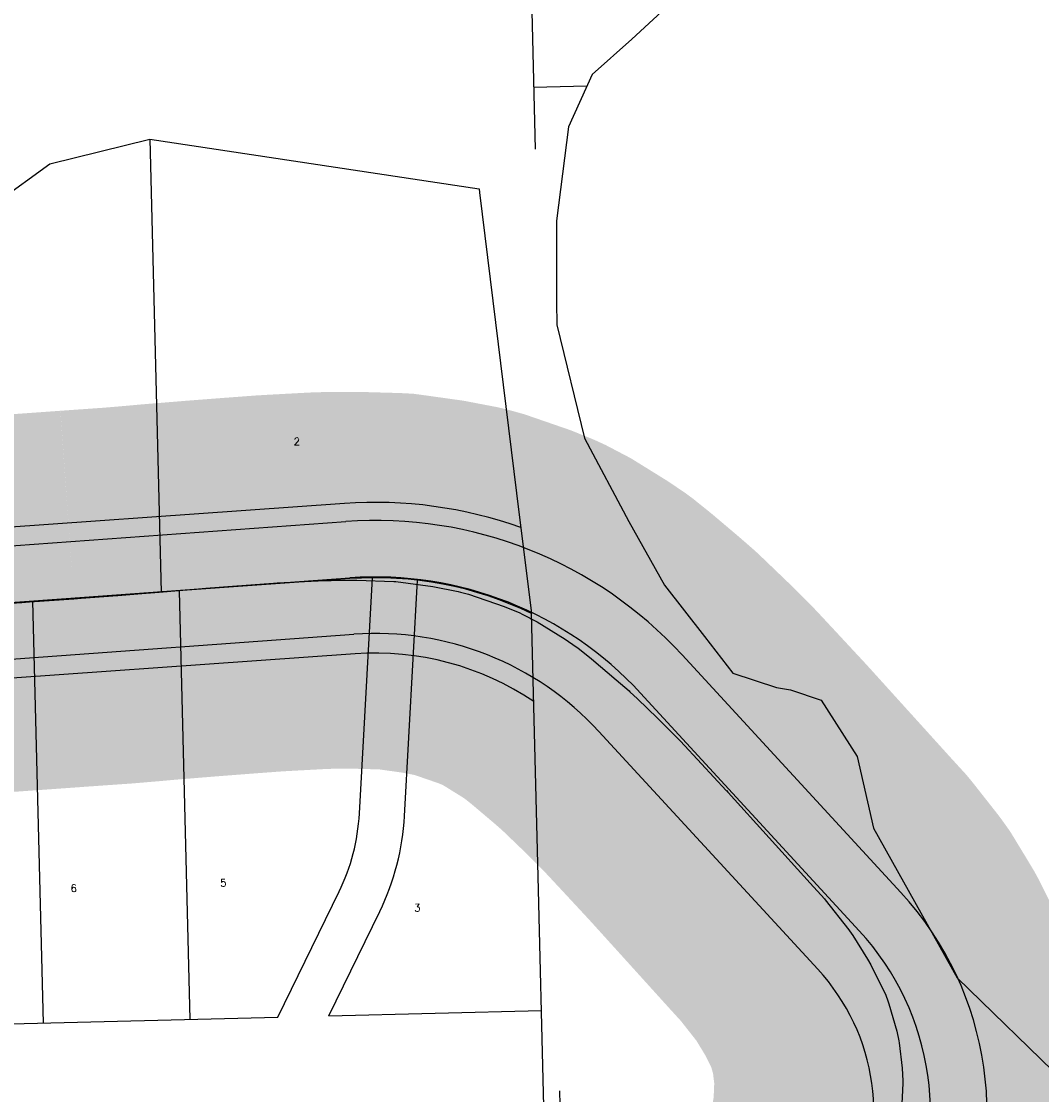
# Model space of a CAD drawing. Header units: feet. Extents: x 18803 to 104580, y -6601 to 116448.
# Tile 73 of 95: x 65699 to 67052, y 88409 to 89833. Entities that reach past the tile are written whole.
import ezdxf

# ---------------------------------------------------------------- set-up
doc = ezdxf.new("R2010")
doc.units = ezdxf.units.FT
doc.header["$LTSCALE"] = 100
doc.header["$MEASUREMENT"] = 0
doc.linetypes.add('DASHED', pattern=[0.75, 0.5, -0.25])
for name, color, linetype in [('ELPC BOLD TITLE SHEET', 3, 'Continuous'), ('ELPC-XIST', 6, 'Continuous'), ('ELRE', 3, 'Continuous'), ('ELRGOV-SECTION', 253, 'DASHED'), ('ELRP', 252, 'Continuous'), ('ETRP', 3, 'Continuous'), ('SL-VICINITY MAP', 2, 'Continuous')]:
    doc.layers.add(name, color=color, linetype=linetype)
doc.styles.add('L100', font='simplex.shx', dxfattribs={"height": 10})

msp = doc.modelspace()

# ---------------------------------------------------------------- linework, layer by layer
at = {"layer": 'ELPC BOLD TITLE SHEET', "const_width": 500}
msp.add_lwpolyline([(66773.55034464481, 88124.02163571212), (66795.34082204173, 88169.8947793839), (66795.63186550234, 88170.52462089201), (66797.79945417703, 88175.34908646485), (66817.57523487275, 88219.69572181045), (66817.59011148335, 88219.72893853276), (66817.60495305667, 88219.76217236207), (66821.42069946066, 88228.26962654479), (66821.43119521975, 88228.29300452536), (66838.44448896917, 88266.14991370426), (66839.13244016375, 88267.79097405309), (66843.08036542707, 88277.92161751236), (66854.87019524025, 88316.18731944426), (66855.45333982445, 88318.31248368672), (66857.89144150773, 88328.41634368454), (66864.82774872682, 88370.24403344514), (66865.11444304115, 88372.38345492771), (66866.62432181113, 88387.11942771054), (66868.13086855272, 88423.60370557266), (66868.11515747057, 88426.78108011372), (66867.25126196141, 88443.68845063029), (66863.21571416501, 88477.32655556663), (66862.81173959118, 88479.91786279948), (66860.37640478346, 88492.59387653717), (66849.79858235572, 88528.97430251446), (66848.88266820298, 88531.72556820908), (66845.18551835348, 88541.55614346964), (66826.79424698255, 88578.40470099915), (66825.53247154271, 88580.71279246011), (66821.09623557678, 88588.15285645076), (66801.90553626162, 88619.720793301), (66797.50631682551, 88625.90659937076), (66796.4634396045, 88627.3010743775), (66765.18770261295, 88667.0952420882), (66764.33236963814, 88668.14232322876), (66764.24352832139, 88668.2469952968), (66745.18819372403, 88689.09721151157), (66636.34102721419, 88809.36335383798), (66636.01296864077, 88809.7205475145), (66633.95159195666, 88811.93233663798), (66633.91649229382, 88811.97005600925), (66601.03771417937, 88847.35778472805), (66601.02594805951, 88847.37042934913), (66601.0141590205, 88847.38311151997), (66573.01679591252, 88877.45551676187), (66572.74268032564, 88877.74656137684), (66570.85636429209, 88879.72635058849), (66542.48092635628, 88908.08953623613), (66515.95317520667, 88933.54432483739), (66515.93734693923, 88933.55952321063), (66505.97128698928, 88943.13547367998), (66504.84295673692, 88944.16838162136), (66487.90715301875, 88958.93587506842), (66455.10157171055, 88986.68496153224), (66437.05516659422, 89001.1978717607), (66434.82303233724, 89002.84177509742), (66419.98910781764, 89012.82489369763), (66383.07079947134, 89035.72878535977), (66363.19796218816, 89046.12666778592), (66360.01414428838, 89047.59931137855), (66339.28648905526, 89055.98526215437), (66291.60451788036, 89072.42955207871), (66280.94985100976, 89075.39596549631), (66277.93528420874, 89076.10249166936), (66244.35610938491, 89082.5199726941), (66195.4551163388, 89089.35622880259), (66195.03489489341, 89089.4125023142), (66192.79758217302, 89089.54415858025), (66143.63348698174, 89090.9290358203), (66110.8404147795, 89090.9149038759), (66109.73800764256, 89090.89770713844), (66092.18205608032, 89090.35739911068), (66037.89418557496, 89087.42264056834), (66027.5156980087, 89086.81996204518), (66026.94139339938, 89086.78189610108), (65984.62034580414, 89083.62892008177), (65984.58030305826, 89083.6258682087), (65984.54055589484, 89083.62288426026), (65943.2219979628, 89080.45003146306), (65943.14087010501, 89080.44370714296), (65933.3555087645, 89079.6694665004), (65881.12146353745, 89075.40425519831), (65858.19143920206, 89073.33184306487), (65826.58869775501, 89070.65642302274), (65826.09973973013, 89070.61863239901), (65777.81962698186, 89067.2426114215), (65768.08712962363, 89066.5497477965), (65768.06989898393, 89066.54851490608), (65768.0701960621, 89066.54853605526), (65709.10945956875, 89062.3194330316), (65708.94718970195, 89062.3081922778), (65698.83790173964, 89061.63271579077), (65698.66805118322, 89061.62093148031), (65652.2252724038, 89058.27963625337), (65651.7869622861, 89058.25092555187), (65616.91199124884, 89056.19090617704), (65616.42529659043, 89056.15883297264), (65600.18536051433, 89054.97762395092), (65557.48869740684, 89050.89362715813), (65534.75860556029, 89048.33438285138), (65533.25295622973, 89048.13429073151), (65521.18403973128, 89046.284239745), (65489.27755175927, 89040.00750704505), (65455.8064178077, 89032.33238050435), (65454.67439764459, 89032.05341781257), (65453.18354617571, 89031.58532329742), (65418.16150177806, 89019.74606372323)], dxfattribs=at)
at = {"layer": 'ELPC-XIST'}
msp.add_lwpolyline([(65652.2252724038, 89058.27963625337), (65698.66805118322, 89061.62093148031), (65698.83790173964, 89061.63271579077), (65708.94718970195, 89062.3081922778), (65709.10945956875, 89062.3194330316), (65768.0701960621, 89066.54853605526), (65768.06989898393, 89066.54851490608), (65768.08712962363, 89066.5497477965), (65777.81962698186, 89067.2426114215), (65826.09973973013, 89070.61863239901), (65826.58869775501, 89070.65642302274), (65858.19143920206, 89073.33184306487), (65881.12146353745, 89075.40425519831), (65933.3555087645, 89079.6694665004), (65943.14087010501, 89080.44370714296), (65943.2219979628, 89080.45003146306), (65984.54055589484, 89083.62288426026), (65984.58030305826, 89083.6258682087), (65984.62034580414, 89083.62892008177), (66026.94139339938, 89086.78189610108), (66027.5156980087, 89086.81996204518), (66037.89418557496, 89087.42264056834), (66092.18205608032, 89090.35739911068), (66109.73800764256, 89090.89770713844), (66110.8404147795, 89090.9149038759), (66143.63348698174, 89090.9290358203), (66192.79758217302, 89089.54415858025), (66195.03489489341, 89089.4125023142), (66195.4551163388, 89089.35622880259), (66244.35610938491, 89082.5199726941), (66277.93528420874, 89076.10249166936), (66280.94985100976, 89075.39596549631), (66291.60451788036, 89072.42955207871), (66339.28648905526, 89055.98526215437), (66360.01414428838, 89047.59931137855), (66363.19796218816, 89046.12666778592), (66383.07079947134, 89035.72878535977), (66419.98910781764, 89012.82489369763), (66434.82303233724, 89002.84177509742), (66437.05516659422, 89001.1978717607), (66455.10157171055, 88986.68496153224), (66487.90715301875, 88958.93587506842), (66504.84295673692, 88944.16838162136), (66505.97128698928, 88943.13547367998), (66515.93734693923, 88933.55952321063), (66515.95317520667, 88933.54432483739), (66542.48092635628, 88908.08953623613), (66570.85636429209, 88879.72635058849), (66572.74268032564, 88877.74656137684), (66573.01679591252, 88877.45551676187), (66601.0141590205, 88847.38311151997), (66601.02594805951, 88847.37042934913), (66601.03771417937, 88847.35778472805), (66633.91649229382, 88811.97005600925), (66633.95159195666, 88811.93233663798), (66636.01296864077, 88809.7205475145), (66636.34102721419, 88809.36335383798), (66745.18819372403, 88689.09721151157), (66764.24352832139, 88668.2469952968), (66764.33236963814, 88668.14232322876), (66765.18770261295, 88667.0952420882), (66796.4634396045, 88627.3010743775), (66797.50631682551, 88625.90659937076), (66801.90553626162, 88619.720793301), (66821.09623557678, 88588.15285645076), (66825.53247154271, 88580.71279246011), (66826.79424698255, 88578.40470099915), (66845.18551835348, 88541.55614346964), (66848.88266820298, 88531.72556820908), (66849.79858235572, 88528.97430251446), (66860.37640478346, 88492.59387653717), (66862.81173959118, 88479.91786279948), (66863.21571416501, 88477.32655556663), (66867.25126196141, 88443.68845063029), (66868.11515747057, 88426.78108011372), (66868.13086855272, 88423.60370557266), (66866.62432181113, 88387.11942771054)], dxfattribs=at)
at = {"layer": 'ELRE'}
for points in [[(66361.29880565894, 89160.95654756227, 0.1037002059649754), (66127.13516224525, 89192.88177205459), (65540.67314593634, 89151.07859123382, 0.01061173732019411), (65516.31422073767, 89148.82182634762)], [(66378.3980231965, 88929.9886170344, 0.167799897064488), (66141.35514041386, 88993.38793199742), (65554.89312410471, 88951.58475117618, 0.02243380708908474), (65521.36162184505, 88947.67687564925, 0.0152740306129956)]]:
    msp.add_lwpolyline(points, format="xyb", dxfattribs=at)
at = {"layer": 'ELRGOV-SECTION', "ltscale": 50}
msp.add_line((66316.18947809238, 92162.21944567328), (66513.64728379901, 84469.1528531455), dxfattribs=at)
msp.add_lwpolyline([(62931.31964452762, 89661.1408756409), (66378.2188653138, 89745.5198126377), (66448.91396189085, 89747.25084663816)], dxfattribs=at)
at = {"layer": 'ELRP'}
for p, q in [((65735.99142040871, 89643.41609056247), (65868.66715679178, 89676.38233201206)), ((65868.66715679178, 89676.38233201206), (66305.9618972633, 89610.36436130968)), ((65868.66715679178, 89676.38233201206), (65883.75084076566, 89075.27954568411)), ((65535.58870697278, 89498.05565114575), (65735.99142040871, 89643.41609056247)), ((66305.9618972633, 89610.36436130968), (66306.57294713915, 89605.40183996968)), ((66306.57294713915, 89605.40183996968), (66359.2235108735, 89177.81064584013)), ((65542.89541979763, 89126.55242349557), (66128.91581205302, 89168.92107182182)), ((66359.22351087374, 89177.81064584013), (66375.28183937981, 89047.39609042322)), ((65548.30372313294, 89051.74767595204), (66134.3241153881, 89094.11632427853)), ((65922.50898331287, 88508.33366702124), (65908.23861032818, 89077.02504092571)), ((65727.5703477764, 88503.44200316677), (65713.52550235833, 89063.14583471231)), ((66375.28183937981, 89047.39609042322), (66375.39685021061, 89046.80521429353)), ((66377.67057939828, 88958.33153921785), (66375.37648816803, 89047.4620207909)), ((65553.71202646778, 88976.94292840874), (66139.7324187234, 89019.311576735)), ((66575.21550400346, 88992.06663630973), (66865.56326729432, 88676.65917547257)), ((66384.35714181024, 88697.8073330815), (66377.67057939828, 88958.33153921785)), ((66520.03575228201, 88941.27101641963), (66810.38351557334, 88625.86355558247)), ((66464.85600056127, 88890.47539652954), (66755.2037638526, 88575.06793569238)), ((66391.87590068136, 88392.56992193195), (66384.35714181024, 88697.8073330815)), ((66106.26580300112, 88512.94474163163), (66388.73617030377, 88520.03287006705)), ((65532.63171223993, 88498.55033931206), (66038.66241953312, 88511.248346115))]:
    msp.add_line(p, q, dxfattribs=at)
for points in [[(66375.39685021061, 89046.80521429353, 0.1312283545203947), (66134.24515132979, 89093.13485202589), (65547.78313502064, 89051.33167120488, 0.01527403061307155), (65518.83471162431, 89048.37726005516)], [(66375.39685021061, 89046.80521429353, 0.1312283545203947), (66134.24515132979, 89093.13485202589), (65547.78313502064, 89051.33167120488, 0.01527403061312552), (65518.83471162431, 89048.37726005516)], [(66038.66241953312, 88511.248346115), (66120.00558308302, 88677.7842441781, 0.1001915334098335), (66146.99189478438, 88781.46106474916), (66164.19333126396, 89094.32331567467)], [(66106.26580300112, 88512.94474163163), (66173.91814315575, 88651.45107371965, 0.1001915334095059), (66206.9014130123, 88778.16718775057), (66224.10287502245, 89091.02990302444)]]:
    msp.add_lwpolyline(points, format="xyb", dxfattribs=at)
for centre, radius, start, end in [((66168.75409552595, 88617.89932745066), 552.4600000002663, 42.63106186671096, 94.13522853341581), ((66168.75409552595, 88617.8993274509), 477.459999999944, 42.63106186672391, 94.13522853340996), ((66168.75409552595, 88617.89932745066), 402.4600000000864, 42.63106186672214, 94.13522853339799), ((66546.91859435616, 88383.3314024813), 433.0999999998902, 333.7060618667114, 42.63106186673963), ((66546.9185943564, 88383.3314024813), 358.0999999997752, 333.7060618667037, 42.63106186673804), ((66546.91859435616, 88383.33140248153), 283.0999999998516, 333.7060618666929, 42.63106186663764)]:
    msp.add_arc(centre, radius, start, end, dxfattribs=at)
at = {"layer": 'SL-VICINITY MAP'}
msp.add_lwpolyline([(66587.65047806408, 89882.26257321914), (66508.75367388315, 89808.92990658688), (66455.68662279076, 89762.22210133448), (66424.30930073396, 89692.86119767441), (66408.47184838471, 89567.94595952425), (66408.7556025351, 89459.94289599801), (66408.83389938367, 89430.14139527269), (66445.89853816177, 89279.74546588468), (66504.50161811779, 89169.0367797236), (66552.09450905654, 89084.41757865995), (66605.15708992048, 89016.28379748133), (66642.38408901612, 88967.60700375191), (66700.47242718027, 88948.76405427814), (66719.16839427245, 88945.71989061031), (66759.72400712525, 88931.73948032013), (66807.5675360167, 88856.96748063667), (66829.05950015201, 88762.12540899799), (66940.22388506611, 88563.58853889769), (67083.33507746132, 88424.57728952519)], dxfattribs=at)

# ---------------------------------------------------------------- texts
at = {"layer": 'ETRP', "style": 'L100'}
for s, p in [('2', (66059.71825167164, 89270.10530494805)), ('6', (65763.66567512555, 88677.35044830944)), ('5', (65962.23261378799, 88684.33601673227)), ('3', (66219.70279332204, 88651.32147231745))]:
    msp.add_text(s, height=10, rotation=1.437441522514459, dxfattribs=at).set_placement(p)

doc.saveas('drawing.dxf')
